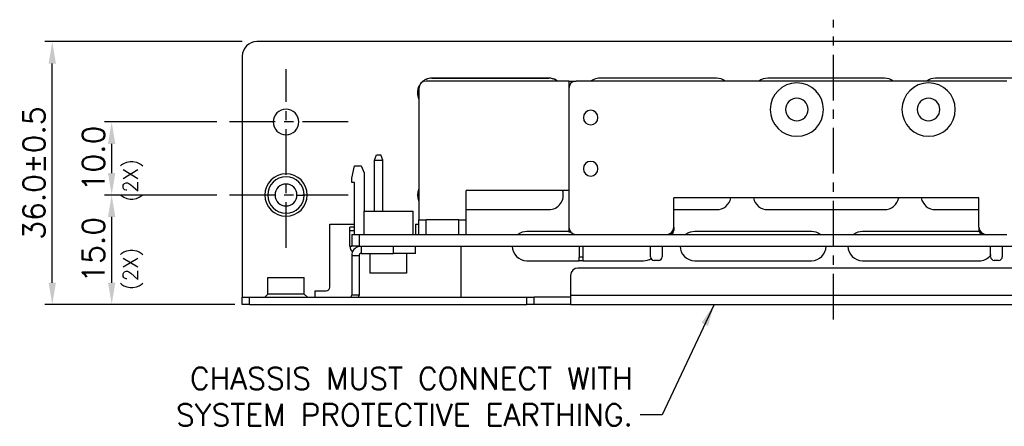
# Model space of a CAD drawing. Extents: x 210 to 804, y -840 to 420.
# Tile 3 of 50: x 464 to 599, y -723 to -667. Entities that reach past the tile are written whole.
import ezdxf

# ---------------------------------------------------------------- set-up
doc = ezdxf.new("R2010")
doc.units = 0
doc.header["$LTSCALE"] = 0.5
doc.linetypes.add('CENTER', pattern=[2, 1.25, -0.25, 0.25, -0.25])
doc.layers.get('0').update_dxf_attribs({"linetype": 'CONTINUOUS'})
doc.layers.get('Defpoints').update_dxf_attribs({"linetype": 'CONTINUOUS'})
for name, color, linetype in [('02___PRT_ALL_AXES', 7, 'CONTINUOUS'), ('c', 4, 'CENTER'), ('DIM', 7, 'CONTINUOUS')]:
    doc.layers.add(name, color=color, linetype=linetype)
doc.styles.add('SIMPLEX', font='SIMPLEX.shx')
doc.dimstyles.get("Standard").update_dxf_attribs({"dimtxt": 3, "dimasz": 3, "dimexe": 1.25, "dimexo": 1, "dimgap": 1, "dimtad": 1, "dimdec": 1, "dimzin": 0, "dimdsep": 46, "dimtxsty": 'STANDARD', "dimcen": 0.5, "dimclrd": 2, "dimclre": 2, "dimclrt": 2, "dimadec": 0, "dimazin": 0, "dimtfac": 1, "dimtdec": 1, "dimtmove": 0, "dimatfit": 3, "dimfxl": 1, "dimtolj": 1, "dimtzin": 0, "dimarcsym": 0})
doc.dimstyles.new('STANDARD$0', dxfattribs={"dimtxt": 3, "dimasz": 3, "dimexe": 1, "dimexo": 1, "dimgap": 1, "dimtad": 1, "dimdec": 1, "dimzin": 0, "dimdsep": 46, "dimtxsty": 'STANDARD', "dimcen": -0.5, "dimclrd": 2, "dimclre": 2, "dimclrt": 2, "dimadec": 1, "dimazin": 0, "dimtfac": 1, "dimtdec": 1, "dimtmove": 0, "dimatfit": 3, "dimfxl": 1, "dimtolj": 1, "dimtzin": 0, "dimarcsym": 0})

# ---------------------------------------------------------------- blocks, each defined once
blk = doc.blocks.new('*D129')
at = {"layer": 'Defpoints', "color": 0}
for p in [(468.27, -670.19), (495.3, -670.19), (494.3, -706.19)]:
    blk.add_point(p, dxfattribs=at)
at = {"layer": 'DIM', "lineweight": -2}
for p, q in [((494.3, -670.19), (467.27, -670.19)), ((468.27, -703.19), (468.27, -673.19)), ((493.3, -706.19), (467.27, -706.19))]:
    blk.add_line(p, q, dxfattribs=at)
at = {"layer": 'DIM'}
for points in [[(467.77, -673.19), (468.77, -673.19), (468.27, -670.19)], [(467.77, -703.19), (468.77, -703.19), (468.27, -706.19)]]:
    blk.add_solid(points, dxfattribs=at)
at = {"layer": 'DIM', "insert": (465.77, -688.19), "char_height": 3, "attachment_point": 5, "rotation": 90, "style": 'SIMPLEX'}
blk.add_mtext('\\A1;36.0%%P0.5', dxfattribs=at)
blk = doc.blocks.new('*D139')
at = {"layer": 'Defpoints', "color": 0}
for p in [(476.41, -691.19), (491.8, -691.19), (494.3, -706.19)]:
    blk.add_point(p, dxfattribs=at)
at = {"layer": 'DIM', "lineweight": -2}
for p, q in [((490.8, -691.19), (475.41, -691.19)), ((476.41, -703.19), (476.41, -694.19)), ((493.3, -706.19), (475.41, -706.19))]:
    blk.add_line(p, q, dxfattribs=at)
at = {"layer": 'DIM'}
for points in [[(475.91, -694.19), (476.91, -694.19), (476.41, -691.19)], [(475.91, -703.19), (476.91, -703.19), (476.41, -706.19)]]:
    blk.add_solid(points, dxfattribs=at)
at = {"layer": 'DIM', "insert": (473.91, -698.69), "char_height": 3, "attachment_point": 5, "rotation": 90, "style": 'SIMPLEX'}
blk.add_mtext('\\A1;15.0', dxfattribs=at)
blk = doc.blocks.new('*D140')
at = {"layer": 'Defpoints', "color": 0}
for p in [(476.41, -681.19), (491.8, -681.19), (491.8, -691.19)]:
    blk.add_point(p, dxfattribs=at)
at = {"layer": 'DIM', "lineweight": -2}
for p, q in [((490.8, -681.19), (475.41, -681.19)), ((476.41, -688.19), (476.41, -684.19)), ((490.8, -691.19), (475.41, -691.19))]:
    blk.add_line(p, q, dxfattribs=at)
at = {"layer": 'DIM'}
for points in [[(475.91, -684.19), (476.91, -684.19), (476.41, -681.19)], [(475.91, -688.19), (476.91, -688.19), (476.41, -691.19)]]:
    blk.add_solid(points, dxfattribs=at)
at = {"layer": 'DIM', "insert": (473.91, -686.19), "char_height": 3, "attachment_point": 5, "rotation": 90, "style": 'SIMPLEX'}
blk.add_mtext('\\A1;10.0', dxfattribs=at)

msp = doc.modelspace()

# ---------------------------------------------------------------- linework, layer by layer
at = {"color": 7, "linetype": 'Continuous'}
for p, q in [((520.81, -670.19), (496.3, -670.19)), ((629.81, -670.19), (520.81, -670.19)), ((494.3, -672.19), (494.3, -705.19)), ((539.05, -675.59), (519.5, -675.59)), ((520.3, -675.19), (536.3, -675.19)), ((536.3, -675.19), (520.3, -675.19)), ((539.05, -675.59), (539.55, -675.59)), ((539.05, -675.59), (539.05, -676.59)), ((539.55, -675.59), (540.05, -675.59)), ((539.55, -675.59), (539.55, -675.73)), ((599.05, -675.59), (540.05, -675.59)), ((559.3, -675.19), (543.3, -675.19)), ((582.3, -675.19), (566.3, -675.19)), ((605.3, -675.19), (589.3, -675.19)), ((518.5, -676.59), (518.5, -694.59)), ((539.05, -676.59), (539.05, -695.59)), ((512.43, -686.41), (512.7, -685.69)), ((512.43, -693.39), (512.43, -686.41)), ((512.43, -686.41), (513.57, -686.41)), ((512.7, -685.69), (513.31, -685.69)), ((513.57, -686.41), (513.31, -685.69)), ((513.57, -693.39), (513.57, -686.41)), ((509.3, -688.89), (509.7, -687.19)), ((509.7, -687.19), (510.61, -687.19)), ((510.61, -687.19), (511, -688.17)), ((509.3, -689.47), (509.3, -688.89)), ((511, -688.17), (511, -693.39)), ((509.7, -689.47), (509.3, -689.47)), ((509.7, -696.59), (509.7, -689.47)), ((539.05, -690.59), (525, -690.59)), ((525, -694.59), (525, -690.59)), ((553.45, -695.59), (553.45, -691.59)), ((595.25, -691.59), (553.45, -691.59)), ((595.25, -695.59), (595.25, -691.59)), ((511, -693.39), (517.7, -693.39)), ((511, -696.59), (511, -693.39)), ((517.7, -696.59), (517.7, -693.39)), ((525, -693.19), (536.3, -693.19)), ((553.45, -693.19), (559.3, -693.19)), ((566.3, -693.19), (582.3, -693.19)), ((589.3, -693.19), (595.25, -693.19)), ((518.5, -696.59), (518.5, -694.59)), ((518.5, -694.59), (519.5, -694.59)), ((518.5, -696.59), (518.5, -694.59)), ((524, -694.59), (519.5, -694.59)), ((519.5, -696.59), (519.5, -694.59)), ((524, -694.59), (525, -694.59)), ((524, -696.59), (524, -694.59)), ((525, -696.59), (525, -694.59)), ((506.3, -695.19), (509.7, -695.19)), ((506.3, -703.81), (506.3, -695.19)), ((509.7, -695.59), (509.05, -695.59)), ((509.05, -696.09), (509.05, -695.59)), ((509.05, -698.19), (509.05, -696.09)), ((509.7, -696.09), (509.05, -696.09)), ((518.05, -695.19), (518.5, -695.19)), ((518.05, -695.19), (518.05, -696.59)), ((539.05, -696.19), (533.3, -696.19)), ((539.05, -695.59), (539.05, -696.29)), ((553.45, -695.59), (553.45, -696.04)), ((572.3, -696.19), (556.3, -696.19)), ((595.25, -696.19), (579.3, -696.19)), ((595.25, -695.59), (595.25, -696.04)), ((509.3, -696.59), (509.3, -698.19)), ((509.3, -696.59), (510.3, -696.59)), ((510.3, -696.59), (540.05, -696.59)), ((510.3, -696.59), (510.3, -698.19)), ((539.39, -696.29), (539.05, -696.29)), ((540.05, -696.59), (552.45, -696.59)), ((540.05, -696.59), (552.45, -696.59)), ((552.45, -696.59), (596.25, -696.59)), ((552.95, -696.54), (552.77, -696.54)), ((595.94, -696.54), (595.75, -696.54)), ((596.25, -696.59), (599.05, -696.59)), ((596.25, -696.59), (599.05, -696.59)), ((509.05, -698.19), (509.3, -698.19)), ((510.3, -698.19), (509.3, -698.19)), ((510.05, -698.37), (510.05, -698.19)), ((510.3, -698.19), (640.3, -698.19)), ((510.6, -698.19), (510.6, -699.19)), ((515.05, -699.19), (515.05, -698.19)), ((518.05, -699.19), (518.05, -698.19)), ((524.3, -705.19), (524.3, -698.19)), ((540.45, -698.19), (540.45, -699.69)), ((540.95, -698.19), (540.95, -699.69)), ((550.25, -699.64), (550.25, -698.19)), ((551.85, -698.19), (551.85, -699.64)), ((596.85, -699.64), (596.85, -698.19)), ((598.45, -698.19), (598.45, -699.64)), ((509.3, -699.49), (510.3, -699.49)), ((509.3, -699.49), (509.3, -704.89)), ((510.3, -699.49), (510.3, -704.89)), ((510.6, -699.19), (515.05, -699.19)), ((511.8, -699.19), (511.8, -701.89)), ((511.8, -699.19), (511.8, -701.89)), ((518.05, -699.19), (515.05, -699.19)), ((516.8, -699.19), (516.8, -701.89)), ((516.8, -699.19), (516.8, -701.89)), ((533.3, -700.19), (540.45, -700.19)), ((540.45, -700.19), (540.45, -699.69)), ((540.95, -699.69), (540.45, -699.69)), ((540.95, -700.19), (540.45, -700.19)), ((540.95, -700.19), (540.45, -700.19)), ((540.95, -699.69), (540.95, -700.19)), ((540.95, -700.19), (549.3, -700.19)), ((551.35, -700.14), (550.75, -700.14)), ((556.3, -700.19), (572.3, -700.19)), ((579.3, -700.19), (595.3, -700.19)), ((597.95, -700.14), (597.35, -700.14)), ((610.3, -701.19), (540.3, -701.19)), ((512.67, -701.89), (511.8, -701.89)), ((512.8, -701.89), (512.67, -701.89)), ((515.8, -701.89), (512.8, -701.89)), ((515.94, -701.89), (515.8, -701.89)), ((516.8, -701.89), (515.94, -701.89)), ((539.3, -702.19), (539.3, -704.89)), ((494.3, -706.19), (494.3, -705.19)), ((494.3, -706.19), (494.3, -705.19)), ((494.3, -705.19), (495.3, -705.19)), ((495.3, -706.19), (495.3, -705.19)), ((495.3, -705.19), (533.3, -705.19)), ((504.3, -704.31), (505.8, -704.31)), ((504.3, -705.19), (504.3, -704.31)), ((510.3, -704.89), (509.3, -704.89)), ((533.3, -706.19), (533.3, -705.19)), ((533.3, -705.19), (534.3, -705.19)), ((534.3, -706.19), (534.3, -705.19)), ((539.3, -705.19), (534.3, -705.19)), ((539.3, -704.89), (539.3, -705.19)), ((539.3, -704.89), (611.3, -704.89)), ((539.3, -705.19), (539.3, -706.19)), ((495.3, -706.19), (494.3, -706.19)), ((495.3, -706.19), (533.3, -706.19)), ((534.3, -706.19), (533.3, -706.19)), ((539.3, -706.19), (534.3, -706.19)), ((539.3, -706.19), (611.3, -706.19)), ((539.3, -706.19), (611.3, -706.19))]:
    msp.add_line(p, q, dxfattribs=at)
for centre, radius, start, end in [((496.3, -672.19), 2, 90, 180), ((519.5, -676.59), 1, 90, 180), ((520.3, -677.19), 2, 132.582, 140.5991), ((520.3, -677.19), 2, 129.3727, 135.6507), ((520.3, -677.19), 2, 128.2225, 132.582), ((520.3, -677.19), 2, 124.2247, 129.3727), ((520.3, -677.19), 2, 115.7492, 128.2225), ((520.3, -677.19), 2, 113.3439, 124.2247), ((520.3, -677.19), 2, 90, 115.7492), ((520.3, -677.19), 2, 90, 113.3439), ((536.3, -677.19), 2, 59.217, 90), ((536.3, -677.19), 2, 53.3603, 90), ((536.3, -677.19), 2, 55.7753, 59.217), ((540.05, -676.59), 1, 90, 180), ((543.3, -677.19), 2, 100.6255, 126.6397), ((543.3, -677.19), 2, 90, 100.6255), ((559.3, -677.19), 2, 53.3603, 90), ((566.3, -677.19), 2, 90, 126.6397), ((570.3, -679.49), 3.65, 0, 180), ((582.3, -677.19), 2, 53.3603, 90), ((588.35, -679.49), 3.65, 0, 180), ((589.3, -677.19), 2, 90, 126.6397), ((520.3, -677.19), 2, 162.0197, 201.5681), ((520.3, -677.19), 2, 166.452, 193.548), ((520.3, -677.19), 2, 162.5174, 166.452), ((520.3, -677.19), 2, 158.4319, 162.0197), ((520.3, -677.19), 2, 160.694, 162.5174), ((520.3, -677.19), 2, 152.3161, 160.694), ((520.3, -677.19), 2, 153.9703, 158.4319), ((520.3, -677.19), 2, 151.4432, 153.9703), ((520.3, -677.19), 2, 193.548, 203.0333), ((520.3, -677.19), 2, 201.5681, 206.9633), ((570.3, -679.49), 1.55, 0, 180), ((588.35, -679.49), 1.55, 0, 180), ((542.05, -680.59), 1, 0, 180), ((570.3, -679.49), 3.65, 180, 0), ((570.3, -679.49), 1.55, 180, 0), ((588.35, -679.49), 3.65, 180, 0), ((588.35, -679.49), 1.55, 180, 0), ((542.05, -680.59), 1, 180, 0), ((542.05, -687.59), 1, 0, 180), ((542.05, -687.59), 1, 180, 0), ((520.3, -691.19), 2, 156.9667, 203.0333), ((536.3, -691.19), 2, 270, 17.4826), ((559.3, -691.19), 2, 270, 348.3301), ((566.3, -691.19), 2, 191.6699, 270), ((582.3, -691.19), 2, 270, 348.3301), ((589.3, -691.19), 2, 191.6699, 270), ((533.3, -698.19), 2, 90, 126.6397), ((540.05, -695.59), 1, 180, 270), ((552.45, -695.59), 1, 270, 0), ((552.95, -696.04), 0.5, 270, 0), ((556.3, -698.19), 2, 90, 126.6397), ((572.3, -698.19), 2, 53.3603, 90), ((579.3, -698.19), 2, 90, 126.6397), ((596.25, -695.59), 1, 180, 270), ((595.75, -696.04), 0.5, 180, 270), ((510.05, -698.19), 1, 180, 233.3648), ((510.6, -699.49), 1.3, 100.7533, 180), ((533.3, -698.19), 2, 180, 270), ((556.3, -698.19), 2, 180, 270), ((572.3, -698.19), 2, 270, 0), ((579.3, -698.19), 2, 180, 270), ((510.6, -699.49), 0.3, 90, 180), ((549.3, -698.19), 2, 270, 301.2916), ((550.75, -699.64), 0.5, 180, 270), ((551.35, -699.64), 0.5, 270, 0), ((595.3, -698.19), 2, 270, 316.3802), ((595.3, -698.19), 2, 316.3802, 324.5446), ((597.35, -699.64), 0.5, 180, 270), ((597.95, -699.64), 0.5, 270, 0), ((540.3, -702.19), 1, 90, 180), ((505.8, -703.81), 0.5, 270, 0), ((509, -704.89), 0.3, 270, 0), ((509, -704.89), 1.3, 348.1324, 0)]:
    msp.add_arc(centre, radius, start, end, dxfattribs=at)
at = {"layer": '02___PRT_ALL_AXES', "color": 7, "linetype": 'Continuous'}
for p, q in [((498.8, -691.19), (497.8, -691.19)), ((501.8, -691.19), (502.8, -691.19)), ((497.8, -702.49), (498.67, -702.49)), ((497.8, -704.78), (497.8, -702.49)), ((497.8, -704.78), (497.8, -702.49)), ((498.67, -702.49), (498.8, -702.49)), ((498.8, -702.49), (501.8, -702.49)), ((501.8, -702.49), (501.94, -702.49)), ((501.94, -702.49), (502.8, -702.49)), ((502.8, -704.78), (502.8, -702.49)), ((502.8, -704.78), (502.8, -702.49)), ((497.8, -704.78), (497.39, -705.19)), ((502.8, -704.78), (503.22, -705.19))]:
    msp.add_line(p, q, dxfattribs=at)
msp.add_lwpolyline([(502.8, -704.78), (502.7, -704.78), (501.94, -704.78), (500.66, -704.78), (499.95, -704.78), (498.67, -704.78), (497.9, -704.78), (497.8, -704.78)], dxfattribs=at)
for centre, radius, start, end in [((500.3, -681.19), 1.75, 0, 180), ((500.3, -681.19), 1.75, 180, 0), ((500.3, -691.19), 2.91, 0, 180), ((500.3, -691.19), 2.5, 0, 180), ((500.3, -691.19), 1.5, 0, 180), ((500.3, -691.19), 2.91, 180, 0), ((500.3, -691.19), 2.5, 180, 0), ((500.3, -691.19), 1.5, 180, 0)]:
    msp.add_arc(centre, radius, start, end, dxfattribs=at)
at = {"layer": 'c', "color": 7, "ltscale": 10}
for p, q in [((575.31, -708.24), (575.31, -667.19)), ((500.3, -688.44), (500.3, -673.94)), ((508.81, -681.19), (491.8, -681.19)), ((500.3, -698.44), (500.3, -683.94)), ((508.81, -691.19), (491.8, -691.19))]:
    msp.add_line(p, q, dxfattribs=at)

# ---------------------------------------------------------------- texts
at = {"layer": 'DIM', "color": 7, "char_height": 2, "attachment_point": 9, "rotation": 90, "style": 'SIMPLEX'}
for insert in [(480.66, -686.26), (480.66, -698.38)]:
    msp.add_mtext('\\A1;(2X)', dxfattribs=dict(at, insert=insert))
at = {"layer": 'DIM', "color": 7, "insert": (547.83, -722.8), "char_height": 3, "attachment_point": 9, "style": 'SIMPLEX'}
msp.add_mtext('\\A1;CHASSIS MUST CONNECT WITH\\P SYSTEM PROTECTIVE EARTHING.', dxfattribs=at)

# ---------------------------------------------------------------- dimensions: what is measured, and where the dimension line sits
at = {"layer": 'DIM', "color": 7}
dim = msp.add_linear_dim(base=(468.27, -670.19), p1=(494.3, -706.19), p2=(495.3, -670.19), angle=90, text='<>%%P0.5', dimstyle='STANDARD$0', override={"dimtxsty": 'SIMPLEX', "dimcen": -2, "dimclrd": 256, "dimclre": 256, "dimclrt": 256}, dxfattribs=at)
dim.commit()
dim.dimension.update_dxf_attribs({"geometry": '*D129', "text_midpoint": (468.27, -688.19), "dimtype": 160})
for base, p1, p2, picture, middle in [((476.41, -681.19), (491.8, -691.19), (491.8, -681.19), '*D140', (476.41, -686.19)), ((476.41, -691.19), (494.3, -706.19), (491.8, -691.19), '*D139', (476.41, -698.69))]:
    dim = msp.add_linear_dim(base=base, p1=p1, p2=p2, angle=90, dimstyle='STANDARD$0', override={"dimtxsty": 'SIMPLEX', "dimcen": -2, "dimclrd": 256, "dimclre": 256, "dimclrt": 256}, dxfattribs=at)
    dim.commit()
    dim.dimension.update_dxf_attribs({"geometry": picture, "text_midpoint": middle, "dimtype": 160})

# ---------------------------------------------------------------- leaders
at = {"layer": 'DIM', "color": 7, "annotation_type": 0, "has_hookline": 1, "hookline_direction": 1, "text_width": 74.29}
msp.add_leader([(558.96, -706.19), (551.83, -721.3), (548.83, -721.3)], dimstyle='STANDARD', override={"dimgap": 1, "dimtad": 0, "dimtxsty": 'SIMPLEX', "dimcen": -2, "dimclrd": 256, "dimclre": 256, "dimclrt": 256}, dxfattribs=at)

doc.saveas('drawing.dxf')
